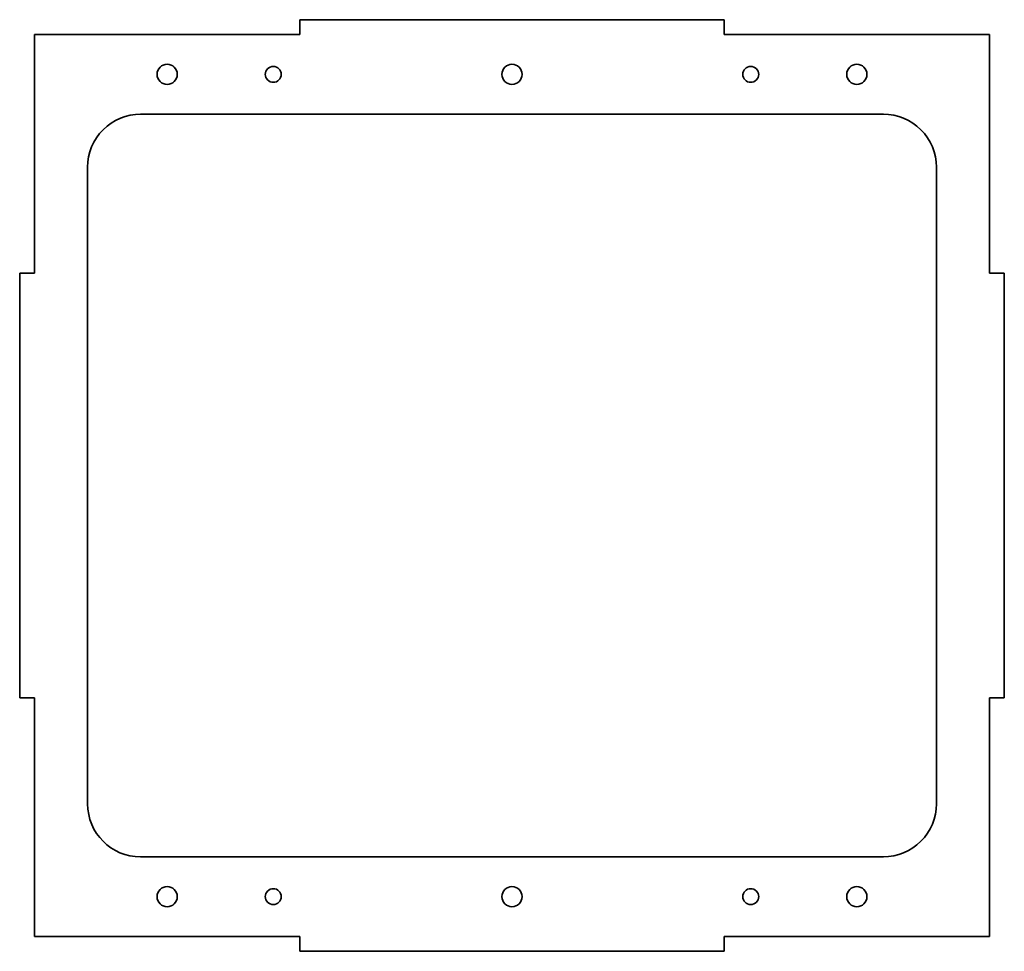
# Model space of a CAD drawing. Extents: x 502 to 687, y 333 to 508.
import ezdxf

# ---------------------------------------------------------------- set-up
doc = ezdxf.new("R2010")
doc.units = 0

msp = doc.modelspace()

# ---------------------------------------------------------------- linework, layer by layer
at = {"color": 7, "lineweight": 35}
for p, q in [((634.5, 508.299988), (554.5, 508.299988)), ((504.5, 505.5), (554.5, 505.5)), ((504.5, 460.5), (504.5, 505.5)), ((634.5, 505.5), (684.5, 505.5)), ((684.5, 505.5), (684.5, 460.5)), ((524.5, 490.5), (664.5, 490.5)), ((514.5, 360.5), (514.5, 480.5)), ((674.5, 480.5), (674.5, 360.5)), ((501.700012, 460.5), (501.700012, 380.5)), ((687.299988, 460.5), (687.299988, 380.5)), ((504.5, 335.5), (504.5, 380.5)), ((684.5, 380.5), (684.5, 335.5)), ((664.5, 350.5), (524.5, 350.5)), ((554.5, 335.5), (504.5, 335.5)), ((684.5, 335.5), (634.5, 335.5)), ((634.5, 332.700012), (554.5, 332.700012))]:
    msp.add_line(p, q, dxfattribs=at)
at = {"color": 7, "lineweight": 35, "ltscale": 0.07}
for p, q in [((554.5, 508.299988), (554.5, 505.5)), ((634.5, 505.5), (634.5, 508.299988)), ((504.5, 460.5), (501.700012, 460.5)), ((684.5, 460.5), (687.299988, 460.5)), ((501.700012, 380.5), (504.5, 380.5)), ((687.299988, 380.5), (684.5, 380.5)), ((554.5, 332.700012), (554.5, 335.5)), ((634.5, 335.5), (634.5, 332.700012))]:
    msp.add_line(p, q, dxfattribs=at)
at = {"color": 7, "lineweight": 35}
for centre, radius in [((529.5, 498), 1.9), ((549.5, 498), 1.5), ((594.5, 498), 1.9), ((639.5, 498), 1.5), ((659.5, 498), 1.9), ((529.5, 343), 1.9), ((549.5, 343), 1.5), ((594.5, 343), 1.9), ((639.5, 343), 1.5), ((659.5, 343), 1.9)]:
    msp.add_circle(centre, radius, dxfattribs=at)
for centre, start, end in [((524.5, 480.5), 90.000003, 180.000005), ((664.5, 480.5), 0, 90.000003), ((524.5, 360.5), 180.000005, 269.999997), ((664.5, 360.5), 269.999997, 360)]:
    msp.add_arc(centre, 10, start, end, dxfattribs=at)

doc.saveas('drawing.dxf')
